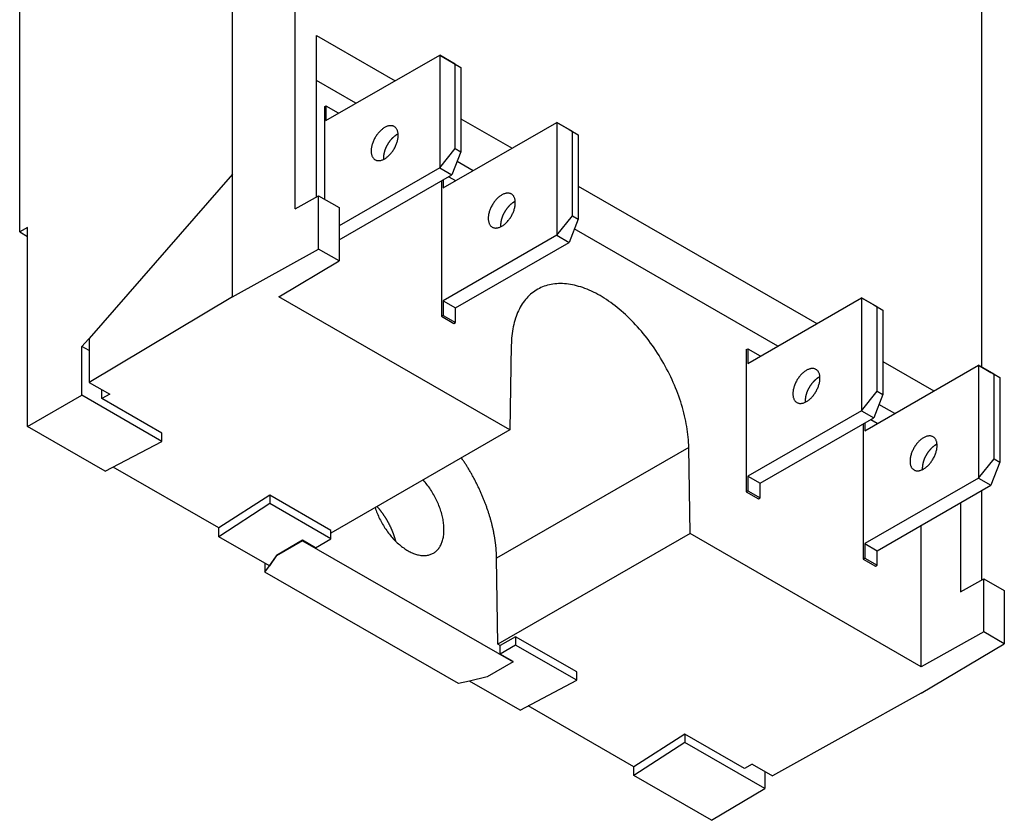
# Model space of a CAD drawing. Extents: x 35 to 270, y 100 to 375.
# Tile 13 of 14: x 212 to 257, y 302 to 339. Entities that reach past the tile are written whole.
import ezdxf

# ---------------------------------------------------------------- set-up
doc = ezdxf.new("R2010")
doc.units = 0
doc.layers.add('ARÊTES_TANGENTES_VISIBLES_', color=7, linetype='CONTINUOUS')
doc.layers.add('ARÊTES_VISIBLES_ISO_', color=7, linetype='CONTINUOUS')

msp = doc.modelspace()

# ---------------------------------------------------------------- linework, layer by layer
at = {"layer": 'ARÊTES_TANGENTES_VISIBLES_'}
msp.add_line((242.842, 319.52), (234.003, 314.43), dxfattribs=at)
at = {"layer": 'ARÊTES_VISIBLES_ISO_'}
for p, q in [((224.738, 330.503), (224.738, 372.198)), ((221.86, 332.091), (221.86, 367.409)), ((212.063, 329.438), (212.063, 358.542)), ((256.317, 354.012), (256.317, 323.22)), ((225.718, 338.477), (229.332, 336.396)), ((225.718, 331.048), (225.718, 338.477)), ((226.152, 334.565), (231.385, 337.578)), ((231.385, 337.578), (231.95, 337.252)), ((231.385, 337.578), (231.385, 332.386)), ((232.102, 337.162), (231.385, 337.578)), ((231.95, 337.252), (232.364, 337.011)), ((232.102, 337.162), (232.364, 337.011)), ((232.102, 333.279), (232.102, 337.162)), ((232.364, 337.011), (232.364, 333.128)), ((227.533, 335.36), (225.718, 336.405)), ((226.081, 335.198), (226.152, 335.239)), ((226.081, 335.198), (226.081, 330.951)), ((226.152, 335.239), (226.152, 334.565)), ((226.152, 335.239), (226.718, 334.913)), ((226.718, 334.89), (226.718, 334.913)), ((231.54, 331.462), (236.773, 334.475)), ((232.364, 334.649), (234.72, 333.293)), ((236.773, 334.475), (237.338, 334.149)), ((236.773, 334.475), (236.773, 329.284)), ((237.49, 334.059), (236.773, 334.475)), ((237.338, 334.149), (237.752, 333.908)), ((237.49, 334.059), (237.752, 333.908)), ((237.49, 330.176), (237.49, 334.059)), ((237.752, 333.908), (237.752, 330.025)), ((231.385, 332.386), (232.102, 333.279)), ((232.364, 333.128), (231.95, 332.061)), ((232.102, 333.279), (232.364, 333.128)), ((232.921, 332.257), (232.19, 332.678)), ((221.86, 332.091), (215.26, 324.533)), ((221.86, 326.45), (221.86, 332.091)), ((231.385, 332.386), (226.76, 329.723)), ((226.76, 329.072), (231.95, 332.061)), ((231.385, 332.386), (231.95, 332.061)), ((231.469, 331.784), (231.469, 325.555)), ((231.54, 331.824), (231.54, 331.462)), ((231.811, 331.98), (232.106, 331.81)), ((232.106, 331.787), (232.106, 331.81)), ((237.752, 331.546), (248.735, 325.222)), ((224.738, 330.503), (225.817, 331.103)), ((225.817, 331.103), (226.76, 330.56)), ((225.817, 328.65), (225.817, 331.103)), ((226.76, 330.56), (226.76, 328.107)), ((236.773, 329.284), (237.49, 330.176)), ((237.752, 330.025), (237.338, 328.958)), ((237.49, 330.176), (237.752, 330.025)), ((212.42, 329.639), (212.063, 329.438)), ((212.063, 329.438), (212.42, 329.232)), ((212.42, 320.483), (212.42, 329.639)), ((246.936, 324.186), (237.578, 329.575)), ((236.773, 329.284), (231.54, 326.27)), ((232.106, 325.945), (237.338, 328.958)), ((236.773, 329.284), (237.338, 328.958)), ((221.86, 326.45), (225.817, 328.65)), ((226.76, 328.107), (225.817, 328.65)), ((223.981, 326.45), (226.76, 328.107)), ((221.86, 326.45), (215.26, 322.514)), ((234.618, 320.324), (223.981, 326.45)), ((231.54, 326.27), (231.54, 325.596)), ((231.54, 326.27), (232.106, 325.945)), ((245.555, 323.391), (250.788, 326.404)), ((250.788, 326.404), (251.353, 326.079)), ((250.788, 326.404), (250.788, 321.213)), ((251.505, 325.989), (250.788, 326.404)), ((232.106, 325.27), (232.106, 325.945)), ((251.353, 326.079), (251.767, 325.838)), ((251.505, 325.989), (251.767, 325.838)), ((251.505, 322.105), (251.505, 325.989)), ((251.767, 325.838), (251.767, 321.954)), ((231.54, 325.596), (231.469, 325.555)), ((231.469, 325.555), (232.035, 325.229)), ((231.54, 325.596), (232.106, 325.27)), ((232.035, 325.229), (232.106, 325.27)), ((214.916, 324.174), (215.668, 325.002)), ((215.26, 324.533), (215.26, 322.514)), ((214.916, 321.921), (214.916, 324.174)), ((215.26, 323.977), (214.916, 324.174)), ((234.678, 324.222), (234.618, 320.324)), ((245.484, 324.025), (245.555, 324.066)), ((245.484, 324.025), (245.484, 317.484)), ((245.555, 324.066), (245.555, 323.391)), ((245.555, 324.066), (246.121, 323.74)), ((246.121, 323.717), (246.121, 323.74)), ((251.767, 323.476), (254.123, 322.119)), ((250.943, 320.288), (256.176, 323.302)), ((256.176, 323.302), (256.741, 322.976)), ((256.176, 323.302), (256.176, 318.11)), ((256.893, 322.886), (256.176, 323.302)), ((256.741, 322.976), (257.155, 322.735)), ((215.26, 322.514), (216.203, 321.971)), ((256.893, 322.886), (257.155, 322.735)), ((256.893, 319.003), (256.893, 322.886)), ((257.155, 322.735), (257.155, 318.851)), ((215.849, 321.767), (215.849, 322.174)), ((250.788, 321.213), (251.505, 322.105)), ((251.505, 322.105), (251.767, 321.954)), ((212.42, 320.483), (214.916, 321.921)), ((218.599, 319.8), (214.916, 321.921)), ((216.203, 321.971), (215.849, 321.767)), ((218.599, 320.184), (215.849, 321.767)), ((251.767, 321.954), (251.353, 320.887)), ((250.788, 321.213), (245.555, 318.2)), ((250.788, 321.213), (251.353, 320.887)), ((252.324, 321.083), (251.593, 321.505)), ((246.121, 317.874), (251.353, 320.887)), ((251.214, 320.807), (251.509, 320.637)), ((215.994, 318.425), (212.42, 320.483)), ((234.618, 320.324), (226.379, 315.58)), ((250.872, 320.61), (250.872, 314.382)), ((250.943, 320.651), (250.943, 320.288)), ((251.509, 320.614), (251.509, 320.637)), ((215.994, 318.425), (218.599, 319.8)), ((218.599, 319.8), (218.599, 320.184)), ((242.901, 315.555), (242.842, 319.52)), ((256.176, 318.11), (256.893, 319.003)), ((256.893, 319.003), (257.155, 318.851)), ((221.22, 315.824), (216.364, 318.62)), ((257.155, 318.851), (256.741, 317.784)), ((245.555, 318.2), (245.555, 317.525)), ((245.555, 318.2), (246.121, 317.874)), ((256.176, 318.11), (250.943, 315.097)), ((256.176, 318.11), (256.741, 317.784)), ((246.121, 317.199), (246.121, 317.874)), ((251.509, 314.771), (256.741, 317.784)), ((256.317, 317.54), (256.317, 313.427)), ((223.565, 317.324), (221.22, 315.824)), ((223.565, 317.324), (223.565, 316.94)), ((226.379, 315.704), (223.565, 317.324)), ((245.555, 317.525), (245.484, 317.484)), ((245.484, 317.484), (246.05, 317.159)), ((245.555, 317.525), (246.121, 317.199)), ((246.05, 317.159), (246.121, 317.199)), ((223.565, 316.94), (221.22, 315.415)), ((226.379, 315.32), (223.565, 316.94)), ((255.337, 316.975), (255.337, 312.882)), ((221.22, 315.415), (221.22, 315.824)), ((253.538, 309.429), (253.538, 315.94)), ((223.549, 314.074), (221.22, 315.415)), ((225.678, 314.902), (226.379, 315.32)), ((226.379, 315.32), (226.379, 315.704)), ((242.901, 315.555), (234.062, 310.465)), ((253.538, 309.429), (242.901, 315.555)), ((225.077, 315.248), (223.875, 314.544)), ((225.077, 315.23), (223.875, 314.538)), ((225.678, 314.902), (225.077, 315.248)), ((225.077, 315.248), (225.077, 315.23)), ((225.077, 315.23), (234.765, 309.652)), ((250.943, 315.097), (250.943, 314.422)), ((250.943, 315.097), (251.509, 314.771)), ((223.875, 314.544), (223.549, 314.074)), ((223.549, 314.074), (223.875, 314.538)), ((223.875, 314.544), (223.875, 314.538)), ((234.062, 310.465), (234.003, 314.43)), ((250.943, 314.422), (250.872, 314.382)), ((250.872, 314.382), (251.438, 314.056)), ((250.943, 314.422), (251.509, 314.097)), ((251.509, 314.097), (251.509, 314.771)), ((223.346, 314.191), (223.346, 313.784)), ((223.346, 313.784), (223.549, 314.074)), ((251.438, 314.056), (251.509, 314.097)), ((232.253, 308.655), (223.346, 313.784)), ((255.337, 312.882), (256.416, 313.482)), ((256.416, 313.482), (257.359, 312.939)), ((256.416, 311.03), (256.416, 313.482)), ((257.359, 312.939), (257.359, 310.486)), ((234.877, 310.81), (234.163, 310.406)), ((237.69, 309.19), (234.877, 310.81)), ((234.877, 310.81), (234.877, 310.426)), ((256.416, 311.03), (253.538, 309.429)), ((257.359, 310.486), (256.416, 311.03)), ((234.163, 310.406), (234.062, 310.465)), ((234.877, 310.426), (234.163, 310.016)), ((234.163, 310.016), (234.163, 310.406)), ((237.69, 308.806), (234.877, 310.426)), ((253.538, 308.208), (257.359, 310.486)), ((234.765, 309.669), (234.163, 310.016)), ((234.765, 309.652), (233.562, 308.959)), ((234.765, 309.652), (234.765, 309.669)), ((233.562, 308.959), (232.757, 308.772)), ((237.69, 308.806), (237.69, 309.19)), ((232.757, 308.772), (232.253, 308.655)), ((235.086, 307.43), (232.757, 308.772)), ((235.086, 307.43), (237.69, 308.806)), ((253.538, 308.208), (246.703, 304.407)), ((240.312, 304.83), (235.456, 307.626)), ((242.657, 306.33), (240.312, 304.83)), ((242.657, 306.33), (242.657, 305.946)), ((245.406, 304.746), (242.657, 306.33)), ((242.657, 305.946), (240.312, 304.421)), ((246.339, 303.825), (242.657, 305.946)), ((245.76, 304.95), (245.406, 304.746)), ((245.76, 304.95), (246.703, 304.407)), ((240.312, 304.421), (240.312, 304.83)), ((243.886, 302.363), (240.312, 304.421)), ((246.339, 304.616), (246.339, 303.825)), ((243.886, 302.363), (246.339, 303.825))]:
    msp.add_line(p, q, dxfattribs=at)
for points in [[(229.292, 334.287, 0), (229.27, 334.298, 0), (229.247, 334.308, 0), (229.223, 334.316, 0), (229.198, 334.322, 0), (229.172, 334.326, 0), (229.145, 334.328, 0), (229.118, 334.328, 0), (229.09, 334.326, 0), (229.062, 334.322, 0), (229.033, 334.317, 0), (229.003, 334.309, 0), (228.973, 334.299, 0), (228.943, 334.288, 0), (228.913, 334.275, 0), (228.882, 334.26, 0), (228.852, 334.243, 0), (228.821, 334.225, 0), (228.791, 334.204, 0), (228.761, 334.183, 0), (228.731, 334.159, 0), (228.701, 334.134, 0), (228.671, 334.108, 0), (228.642, 334.08, 0), (228.614, 334.051, 0), (228.586, 334.02, 0), (228.559, 333.989, 0), (228.532, 333.956, 0), (228.506, 333.922, 0), (228.481, 333.887, 0), (228.457, 333.852, 0), (228.434, 333.815, 0), (228.412, 333.778, 0), (228.391, 333.74, 0), (228.371, 333.702, 0), (228.353, 333.664, 0), (228.335, 333.625, 0), (228.319, 333.585, 0), (228.304, 333.546, 0), (228.29, 333.506, 0), (228.278, 333.467, 0), (228.267, 333.428, 0), (228.257, 333.389, 0), (228.249, 333.35, 0), (228.243, 333.312, 0), (228.237, 333.274, 0), (228.234, 333.237, 0), (228.232, 333.2, 0), (228.231, 333.165, 0), (228.232, 333.13, 0), (228.234, 333.096, 0), (228.238, 333.063, 0), (228.243, 333.031, 0), (228.25, 333.001, 0), (228.258, 332.971, 0), (228.268, 332.943, 0), (228.279, 332.917, 0), (228.291, 332.892, 0), (228.305, 332.868, 0), (228.32, 332.846, 0), (228.336, 332.826, 0), (228.354, 332.807, 0), (228.373, 332.79, 0), (228.393, 332.775, 0), (228.414, 332.762, 0), (228.436, 332.75, 0), (228.459, 332.741, 0), (228.483, 332.733, 0), (228.508, 332.727, 0), (228.534, 332.723, 0), (228.561, 332.721, 0), (228.588, 332.721, 0), (228.616, 332.723, 0), (228.645, 332.726, 0), (228.674, 332.732, 0), (228.703, 332.74, 0), (228.733, 332.749, 0), (228.763, 332.761, 0), (228.793, 332.774, 0), (228.824, 332.789, 0), (228.854, 332.806, 0), (228.885, 332.824, 0), (228.915, 332.844, 0), (228.946, 332.866, 0), (228.976, 332.89, 0), (229.005, 332.915, 0), (229.035, 332.941, 0), (229.064, 332.969, 0), (229.092, 332.998, 0), (229.12, 333.028, 0), (229.147, 333.06, 0), (229.174, 333.093, 0), (229.2, 333.127, 0), (229.225, 333.161, 0), (229.249, 333.197, 0), (229.272, 333.233, 0), (229.294, 333.27, 0), (229.315, 333.308, 0), (229.335, 333.346, 0), (229.354, 333.385, 0), (229.371, 333.424, 0), (229.387, 333.463, 0), (229.402, 333.503, 0), (229.416, 333.542, 0), (229.428, 333.582, 0), (229.439, 333.621, 0), (229.449, 333.66, 0), (229.457, 333.699, 0), (229.464, 333.737, 0), (229.469, 333.775, 0), (229.472, 333.812, 0), (229.475, 333.848, 0), (229.475, 333.884, 0), (229.475, 333.919, 0), (229.472, 333.953, 0), (229.468, 333.986, 0), (229.463, 334.017, 0), (229.456, 334.048, 0), (229.448, 334.077, 0), (229.439, 334.105, 0), (229.428, 334.132, 0), (229.415, 334.157, 0), (229.401, 334.18, 0), (229.386, 334.202, 0), (229.37, 334.223, 0), (229.352, 334.241, 0), (229.333, 334.258, 0), (229.313, 334.274, 0), (229.292, 334.287, 0)], [(229.473, 333.946, 0), (229.464, 333.942, 0), (229.456, 333.938, 0), (229.447, 333.934, 0), (229.439, 333.929, 0), (229.43, 333.925, 0), (229.422, 333.92, 0), (229.413, 333.915, 0), (229.405, 333.91, 0), (229.396, 333.905, 0), (229.388, 333.899, 0), (229.379, 333.894, 0), (229.371, 333.888, 0), (229.362, 333.883, 0), (229.354, 333.877, 0), (229.346, 333.871, 0), (229.337, 333.865, 0), (229.329, 333.859, 0), (229.32, 333.852, 0), (229.312, 333.846, 0), (229.304, 333.839, 0), (229.295, 333.833, 0), (229.287, 333.826, 0), (229.279, 333.819, 0), (229.27, 333.812, 0), (229.262, 333.805, 0), (229.254, 333.797, 0), (229.246, 333.79, 0), (229.238, 333.782, 0), (229.229, 333.775, 0), (229.221, 333.767, 0), (229.213, 333.759, 0), (229.205, 333.751, 0), (229.197, 333.743, 0), (229.189, 333.735, 0), (229.182, 333.727, 0), (229.174, 333.719, 0), (229.166, 333.71, 0), (229.158, 333.702, 0), (229.15, 333.693, 0), (229.143, 333.684, 0), (229.135, 333.676, 0), (229.128, 333.667, 0), (229.12, 333.658, 0), (229.113, 333.649, 0), (229.105, 333.64, 0), (229.098, 333.63, 0), (229.091, 333.621, 0), (229.084, 333.612, 0), (229.077, 333.602, 0), (229.069, 333.593, 0), (229.062, 333.583, 0), (229.056, 333.573, 0), (229.049, 333.564, 0), (229.042, 333.554, 0), (229.035, 333.544, 0), (229.028, 333.534, 0), (229.022, 333.524, 0), (229.015, 333.514, 0), (229.009, 333.504, 0), (229.003, 333.494, 0), (228.996, 333.483, 0), (228.99, 333.473, 0), (228.984, 333.463, 0), (228.978, 333.452, 0), (228.972, 333.442, 0), (228.966, 333.432, 0), (228.96, 333.421, 0), (228.955, 333.41, 0), (228.949, 333.4, 0), (228.943, 333.389, 0), (228.938, 333.378, 0), (228.933, 333.368, 0), (228.927, 333.357, 0), (228.922, 333.346, 0), (228.917, 333.335, 0), (228.912, 333.325, 0), (228.907, 333.314, 0), (228.902, 333.303, 0), (228.898, 333.292, 0), (228.893, 333.281, 0), (228.889, 333.27, 0), (228.884, 333.259, 0), (228.88, 333.248, 0), (228.876, 333.237, 0), (228.872, 333.226, 0), (228.868, 333.215, 0), (228.864, 333.204, 0), (228.86, 333.193, 0), (228.856, 333.182, 0), (228.853, 333.171, 0), (228.849, 333.16, 0), (228.846, 333.149, 0), (228.843, 333.139, 0), (228.839, 333.128, 0), (228.836, 333.117, 0), (228.833, 333.106, 0), (228.831, 333.095, 0), (228.828, 333.084, 0), (228.825, 333.073, 0), (228.823, 333.062, 0), (228.82, 333.051, 0), (228.818, 333.041, 0), (228.816, 333.03, 0), (228.814, 333.019, 0), (228.812, 333.009, 0), (228.81, 332.998, 0), (228.808, 332.987, 0), (228.807, 332.977, 0), (228.805, 332.966, 0), (228.804, 332.956, 0), (228.803, 332.945, 0), (228.802, 332.935, 0), (228.801, 332.924, 0), (228.8, 332.914, 0), (228.799, 332.904, 0), (228.798, 332.894, 0), (228.798, 332.884, 0), (228.797, 332.874, 0), (228.797, 332.864, 0), (228.797, 332.854, 0), (228.797, 332.844, 0), (228.797, 332.834, 0), (228.797, 332.824, 0), (228.797, 332.814, 0), (228.797, 332.805, 0), (228.798, 332.795, 0), (228.798, 332.786, 0), (228.799, 332.776, 0)], [(234.68, 331.184, 0), (234.658, 331.196, 0), (234.635, 331.205, 0), (234.611, 331.213, 0), (234.586, 331.219, 0), (234.56, 331.223, 0), (234.534, 331.225, 0), (234.506, 331.225, 0), (234.478, 331.223, 0), (234.45, 331.219, 0), (234.421, 331.214, 0), (234.391, 331.206, 0), (234.361, 331.197, 0), (234.331, 331.185, 0), (234.301, 331.172, 0), (234.271, 331.157, 0), (234.24, 331.14, 0), (234.21, 331.122, 0), (234.179, 331.102, 0), (234.149, 331.08, 0), (234.119, 331.056, 0), (234.089, 331.031, 0), (234.059, 331.005, 0), (234.03, 330.977, 0), (234.002, 330.948, 0), (233.974, 330.917, 0), (233.947, 330.886, 0), (233.92, 330.853, 0), (233.895, 330.819, 0), (233.87, 330.785, 0), (233.846, 330.749, 0), (233.822, 330.712, 0), (233.8, 330.675, 0), (233.779, 330.638, 0), (233.759, 330.599, 0), (233.741, 330.561, 0), (233.723, 330.522, 0), (233.707, 330.482, 0), (233.692, 330.443, 0), (233.678, 330.404, 0), (233.666, 330.364, 0), (233.655, 330.325, 0), (233.645, 330.286, 0), (233.637, 330.247, 0), (233.631, 330.209, 0), (233.626, 330.171, 0), (233.622, 330.134, 0), (233.62, 330.097, 0), (233.619, 330.062, 0), (233.62, 330.027, 0), (233.622, 329.993, 0), (233.626, 329.96, 0), (233.631, 329.928, 0), (233.638, 329.898, 0), (233.646, 329.869, 0), (233.656, 329.841, 0), (233.667, 329.814, 0), (233.679, 329.789, 0), (233.693, 329.765, 0), (233.708, 329.743, 0), (233.725, 329.723, 0), (233.742, 329.704, 0), (233.761, 329.687, 0), (233.781, 329.672, 0), (233.802, 329.659, 0), (233.824, 329.647, 0), (233.847, 329.638, 0), (233.872, 329.63, 0), (233.897, 329.624, 0), (233.922, 329.62, 0), (233.949, 329.618, 0), (233.976, 329.618, 0), (234.004, 329.62, 0), (234.033, 329.624, 0), (234.062, 329.629, 0), (234.091, 329.637, 0), (234.121, 329.646, 0), (234.151, 329.658, 0), (234.181, 329.671, 0), (234.212, 329.686, 0), (234.242, 329.703, 0), (234.273, 329.721, 0), (234.303, 329.741, 0), (234.334, 329.763, 0), (234.364, 329.787, 0), (234.394, 329.812, 0), (234.423, 329.838, 0), (234.452, 329.866, 0), (234.48, 329.895, 0), (234.508, 329.926, 0), (234.536, 329.957, 0), (234.562, 329.99, 0), (234.588, 330.024, 0), (234.613, 330.058, 0), (234.637, 330.094, 0), (234.66, 330.131, 0), (234.682, 330.168, 0), (234.703, 330.205, 0), (234.723, 330.244, 0), (234.742, 330.282, 0), (234.759, 330.321, 0), (234.776, 330.361, 0), (234.791, 330.4, 0), (234.804, 330.439, 0), (234.817, 330.479, 0), (234.828, 330.518, 0), (234.837, 330.557, 0), (234.845, 330.596, 0), (234.852, 330.634, 0), (234.857, 330.672, 0), (234.861, 330.709, 0), (234.863, 330.746, 0), (234.863, 330.781, 0), (234.863, 330.816, 0), (234.86, 330.85, 0), (234.857, 330.883, 0), (234.851, 330.915, 0), (234.845, 330.945, 0), (234.836, 330.974, 0), (234.827, 331.002, 0), (234.816, 331.029, 0), (234.803, 331.054, 0), (234.789, 331.078, 0), (234.774, 331.1, 0), (234.758, 331.12, 0), (234.74, 331.139, 0), (234.721, 331.156, 0), (234.701, 331.171, 0), (234.68, 331.184, 0)], [(234.861, 330.844, 0), (234.852, 330.839, 0), (234.844, 330.835, 0), (234.835, 330.831, 0), (234.827, 330.826, 0), (234.819, 330.822, 0), (234.81, 330.817, 0), (234.802, 330.812, 0), (234.793, 330.807, 0), (234.785, 330.802, 0), (234.776, 330.796, 0), (234.768, 330.791, 0), (234.759, 330.785, 0), (234.751, 330.78, 0), (234.742, 330.774, 0), (234.734, 330.768, 0), (234.725, 330.762, 0), (234.717, 330.756, 0), (234.708, 330.749, 0), (234.7, 330.743, 0), (234.692, 330.736, 0), (234.683, 330.73, 0), (234.675, 330.723, 0), (234.667, 330.716, 0), (234.658, 330.709, 0), (234.65, 330.702, 0), (234.642, 330.694, 0), (234.634, 330.687, 0), (234.626, 330.68, 0), (234.618, 330.672, 0), (234.609, 330.664, 0), (234.601, 330.656, 0), (234.593, 330.649, 0), (234.585, 330.641, 0), (234.578, 330.632, 0), (234.57, 330.624, 0), (234.562, 330.616, 0), (234.554, 330.607, 0), (234.546, 330.599, 0), (234.539, 330.59, 0), (234.531, 330.582, 0), (234.523, 330.573, 0), (234.516, 330.564, 0), (234.508, 330.555, 0), (234.501, 330.546, 0), (234.494, 330.537, 0), (234.486, 330.528, 0), (234.479, 330.518, 0), (234.472, 330.509, 0), (234.465, 330.499, 0), (234.458, 330.49, 0), (234.451, 330.48, 0), (234.444, 330.471, 0), (234.437, 330.461, 0), (234.43, 330.451, 0), (234.423, 330.441, 0), (234.417, 330.431, 0), (234.41, 330.421, 0), (234.404, 330.411, 0), (234.397, 330.401, 0), (234.391, 330.391, 0), (234.384, 330.381, 0), (234.378, 330.37, 0), (234.372, 330.36, 0), (234.366, 330.35, 0), (234.36, 330.339, 0), (234.354, 330.329, 0), (234.348, 330.318, 0), (234.343, 330.308, 0), (234.337, 330.297, 0), (234.332, 330.286, 0), (234.326, 330.276, 0), (234.321, 330.265, 0), (234.316, 330.254, 0), (234.31, 330.243, 0), (234.305, 330.233, 0), (234.3, 330.222, 0), (234.295, 330.211, 0), (234.291, 330.2, 0), (234.286, 330.189, 0), (234.281, 330.178, 0), (234.277, 330.167, 0), (234.272, 330.156, 0), (234.268, 330.145, 0), (234.264, 330.134, 0), (234.26, 330.123, 0), (234.256, 330.112, 0), (234.252, 330.102, 0), (234.248, 330.091, 0), (234.244, 330.08, 0), (234.241, 330.069, 0), (234.237, 330.058, 0), (234.234, 330.047, 0), (234.231, 330.036, 0), (234.228, 330.025, 0), (234.225, 330.014, 0), (234.222, 330.003, 0), (234.219, 329.992, 0), (234.216, 329.981, 0), (234.213, 329.97, 0), (234.211, 329.959, 0), (234.209, 329.949, 0), (234.206, 329.938, 0), (234.204, 329.927, 0), (234.202, 329.916, 0), (234.2, 329.906, 0), (234.198, 329.895, 0), (234.197, 329.884, 0), (234.195, 329.874, 0), (234.194, 329.863, 0), (234.192, 329.853, 0), (234.191, 329.842, 0), (234.19, 329.832, 0), (234.189, 329.822, 0), (234.188, 329.811, 0), (234.187, 329.801, 0), (234.186, 329.791, 0), (234.186, 329.781, 0), (234.185, 329.771, 0), (234.185, 329.761, 0), (234.185, 329.751, 0), (234.185, 329.741, 0), (234.185, 329.731, 0), (234.185, 329.721, 0), (234.185, 329.712, 0), (234.185, 329.702, 0), (234.186, 329.693, 0), (234.187, 329.683, 0), (234.187, 329.674, 0)], [(242.842, 319.52, 0), (242.839, 319.636, 0), (242.833, 319.754, 0), (242.826, 319.872, 0), (242.816, 319.992, 0), (242.803, 320.113, 0), (242.788, 320.235, 0), (242.771, 320.358, 0), (242.751, 320.481, 0), (242.729, 320.606, 0), (242.705, 320.731, 0), (242.678, 320.856, 0), (242.649, 320.983, 0), (242.618, 321.109, 0), (242.585, 321.236, 0), (242.549, 321.364, 0), (242.511, 321.492, 0), (242.471, 321.619, 0), (242.428, 321.747, 0), (242.384, 321.875, 0), (242.337, 322.003, 0), (242.288, 322.131, 0), (242.237, 322.259, 0), (242.184, 322.386, 0), (242.129, 322.513, 0), (242.072, 322.64, 0), (242.014, 322.766, 0), (241.953, 322.891, 0), (241.89, 323.016, 0), (241.826, 323.14, 0), (241.759, 323.263, 0), (241.691, 323.386, 0), (241.621, 323.507, 0), (241.55, 323.628, 0), (241.477, 323.747, 0), (241.402, 323.865, 0), (241.326, 323.982, 0), (241.248, 324.098, 0), (241.168, 324.213, 0), (241.088, 324.326, 0), (241.006, 324.437, 0), (240.922, 324.547, 0), (240.838, 324.655, 0), (240.752, 324.762, 0), (240.665, 324.867, 0), (240.576, 324.97, 0), (240.487, 325.071, 0), (240.397, 325.17, 0), (240.306, 325.267, 0), (240.213, 325.362, 0), (240.12, 325.455, 0), (240.027, 325.546, 0), (239.932, 325.635, 0), (239.837, 325.721, 0), (239.741, 325.805, 0), (239.644, 325.887, 0), (239.547, 325.966, 0), (239.45, 326.043, 0), (239.352, 326.118, 0), (239.254, 326.189, 0), (239.155, 326.259, 0), (239.057, 326.325, 0), (238.958, 326.389, 0), (238.859, 326.45, 0), (238.76, 326.509, 0), (238.661, 326.564, 0), (238.562, 326.617, 0), (238.463, 326.667, 0), (238.364, 326.714, 0), (238.265, 326.759, 0), (238.167, 326.8, 0), (238.069, 326.838, 0), (237.972, 326.874, 0), (237.875, 326.906, 0), (237.778, 326.935, 0), (237.683, 326.962, 0), (237.587, 326.985, 0), (237.493, 327.005, 0), (237.399, 327.022, 0), (237.306, 327.037, 0), (237.214, 327.048, 0), (237.122, 327.055, 0), (237.032, 327.06, 0), (236.943, 327.062, 0), (236.855, 327.06, 0), (236.768, 327.056, 0), (236.682, 327.048, 0), (236.597, 327.038, 0), (236.514, 327.024, 0), (236.432, 327.007, 0), (236.351, 326.987, 0), (236.272, 326.964, 0), (236.194, 326.938, 0), (236.117, 326.909, 0), (236.043, 326.876, 0), (235.97, 326.841, 0), (235.898, 326.803, 0), (235.828, 326.762, 0), (235.76, 326.718, 0), (235.694, 326.671, 0), (235.629, 326.621, 0), (235.567, 326.569, 0), (235.506, 326.513, 0), (235.447, 326.455, 0), (235.39, 326.394, 0), (235.335, 326.33, 0), (235.282, 326.264, 0), (235.231, 326.195, 0), (235.182, 326.123, 0), (235.136, 326.049, 0), (235.091, 325.973, 0), (235.049, 325.893, 0), (235.009, 325.812, 0), (234.97, 325.728, 0), (234.935, 325.642, 0), (234.901, 325.553, 0), (234.87, 325.463, 0), (234.841, 325.37, 0), (234.814, 325.275, 0), (234.79, 325.178, 0), (234.768, 325.079, 0), (234.748, 324.978, 0), (234.731, 324.875, 0), (234.716, 324.77, 0), (234.704, 324.664, 0), (234.694, 324.555, 0), (234.686, 324.446, 0), (234.681, 324.334, 0), (234.678, 324.222, 0)], [(248.695, 323.113, 0), (248.673, 323.125, 0), (248.65, 323.135, 0), (248.626, 323.142, 0), (248.601, 323.148, 0), (248.575, 323.152, 0), (248.548, 323.154, 0), (248.521, 323.154, 0), (248.493, 323.153, 0), (248.465, 323.149, 0), (248.436, 323.143, 0), (248.406, 323.135, 0), (248.376, 323.126, 0), (248.346, 323.115, 0), (248.316, 323.101, 0), (248.285, 323.086, 0), (248.255, 323.07, 0), (248.224, 323.051, 0), (248.194, 323.031, 0), (248.164, 323.009, 0), (248.134, 322.986, 0), (248.104, 322.961, 0), (248.074, 322.934, 0), (248.045, 322.906, 0), (248.017, 322.877, 0), (247.989, 322.847, 0), (247.962, 322.815, 0), (247.935, 322.782, 0), (247.909, 322.749, 0), (247.884, 322.714, 0), (247.86, 322.678, 0), (247.837, 322.642, 0), (247.815, 322.605, 0), (247.794, 322.567, 0), (247.774, 322.529, 0), (247.756, 322.49, 0), (247.738, 322.451, 0), (247.722, 322.412, 0), (247.707, 322.372, 0), (247.693, 322.333, 0), (247.681, 322.294, 0), (247.67, 322.254, 0), (247.66, 322.215, 0), (247.652, 322.177, 0), (247.646, 322.138, 0), (247.64, 322.101, 0), (247.637, 322.063, 0), (247.635, 322.027, 0), (247.634, 321.991, 0), (247.635, 321.956, 0), (247.637, 321.922, 0), (247.641, 321.89, 0), (247.646, 321.858, 0), (247.653, 321.827, 0), (247.661, 321.798, 0), (247.671, 321.77, 0), (247.682, 321.743, 0), (247.694, 321.718, 0), (247.708, 321.695, 0), (247.723, 321.673, 0), (247.739, 321.652, 0), (247.757, 321.634, 0), (247.776, 321.617, 0), (247.796, 321.602, 0), (247.817, 321.588, 0), (247.839, 321.577, 0), (247.862, 321.567, 0), (247.886, 321.559, 0), (247.911, 321.553, 0), (247.937, 321.549, 0), (247.964, 321.547, 0), (247.991, 321.547, 0), (248.019, 321.549, 0), (248.048, 321.553, 0), (248.077, 321.559, 0), (248.106, 321.566, 0), (248.136, 321.576, 0), (248.166, 321.587, 0), (248.196, 321.6, 0), (248.227, 321.615, 0), (248.257, 321.632, 0), (248.288, 321.651, 0), (248.318, 321.671, 0), (248.349, 321.693, 0), (248.379, 321.716, 0), (248.408, 321.741, 0), (248.438, 321.767, 0), (248.467, 321.795, 0), (248.495, 321.824, 0), (248.523, 321.855, 0), (248.55, 321.887, 0), (248.577, 321.919, 0), (248.603, 321.953, 0), (248.628, 321.988, 0), (248.652, 322.023, 0), (248.675, 322.06, 0), (248.697, 322.097, 0), (248.718, 322.135, 0), (248.738, 322.173, 0), (248.757, 322.212, 0), (248.774, 322.251, 0), (248.79, 322.29, 0), (248.805, 322.329, 0), (248.819, 322.369, 0), (248.831, 322.408, 0), (248.842, 322.447, 0), (248.852, 322.486, 0), (248.86, 322.525, 0), (248.867, 322.563, 0), (248.872, 322.601, 0), (248.875, 322.638, 0), (248.878, 322.675, 0), (248.878, 322.711, 0), (248.878, 322.745, 0), (248.875, 322.779, 0), (248.871, 322.812, 0), (248.866, 322.844, 0), (248.859, 322.874, 0), (248.851, 322.904, 0), (248.842, 322.932, 0), (248.831, 322.958, 0), (248.818, 322.983, 0), (248.804, 323.007, 0), (248.789, 323.029, 0), (248.773, 323.049, 0), (248.755, 323.068, 0), (248.736, 323.085, 0), (248.716, 323.1, 0), (248.695, 323.113, 0)], [(248.876, 322.773, 0), (248.867, 322.769, 0), (248.859, 322.765, 0), (248.85, 322.76, 0), (248.842, 322.756, 0), (248.833, 322.751, 0), (248.825, 322.746, 0), (248.816, 322.741, 0), (248.808, 322.736, 0), (248.799, 322.731, 0), (248.791, 322.726, 0), (248.782, 322.72, 0), (248.774, 322.715, 0), (248.765, 322.709, 0), (248.757, 322.703, 0), (248.749, 322.697, 0), (248.74, 322.691, 0), (248.732, 322.685, 0), (248.723, 322.679, 0), (248.715, 322.672, 0), (248.707, 322.666, 0), (248.698, 322.659, 0), (248.69, 322.652, 0), (248.682, 322.645, 0), (248.673, 322.638, 0), (248.665, 322.631, 0), (248.657, 322.624, 0), (248.649, 322.616, 0), (248.641, 322.609, 0), (248.632, 322.601, 0), (248.624, 322.594, 0), (248.616, 322.586, 0), (248.608, 322.578, 0), (248.6, 322.57, 0), (248.592, 322.562, 0), (248.585, 322.554, 0), (248.577, 322.545, 0), (248.569, 322.537, 0), (248.561, 322.528, 0), (248.553, 322.52, 0), (248.546, 322.511, 0), (248.538, 322.502, 0), (248.531, 322.493, 0), (248.523, 322.484, 0), (248.516, 322.475, 0), (248.508, 322.466, 0), (248.501, 322.457, 0), (248.494, 322.448, 0), (248.487, 322.438, 0), (248.48, 322.429, 0), (248.472, 322.419, 0), (248.465, 322.41, 0), (248.459, 322.4, 0), (248.452, 322.39, 0), (248.445, 322.38, 0), (248.438, 322.371, 0), (248.431, 322.361, 0), (248.425, 322.351, 0), (248.418, 322.341, 0), (248.412, 322.33, 0), (248.406, 322.32, 0), (248.399, 322.31, 0), (248.393, 322.3, 0), (248.387, 322.289, 0), (248.381, 322.279, 0), (248.375, 322.269, 0), (248.369, 322.258, 0), (248.363, 322.248, 0), (248.358, 322.237, 0), (248.352, 322.226, 0), (248.346, 322.216, 0), (248.341, 322.205, 0), (248.336, 322.194, 0), (248.33, 322.184, 0), (248.325, 322.173, 0), (248.32, 322.162, 0), (248.315, 322.151, 0), (248.31, 322.14, 0), (248.306, 322.129, 0), (248.301, 322.119, 0), (248.296, 322.108, 0), (248.292, 322.097, 0), (248.287, 322.086, 0), (248.283, 322.075, 0), (248.279, 322.064, 0), (248.275, 322.053, 0), (248.271, 322.042, 0), (248.267, 322.031, 0), (248.263, 322.02, 0), (248.259, 322.009, 0), (248.256, 321.998, 0), (248.252, 321.987, 0), (248.249, 321.976, 0), (248.246, 321.965, 0), (248.242, 321.954, 0), (248.239, 321.943, 0), (248.236, 321.932, 0), (248.234, 321.921, 0), (248.231, 321.911, 0), (248.228, 321.9, 0), (248.226, 321.889, 0), (248.223, 321.878, 0), (248.221, 321.867, 0), (248.219, 321.856, 0), (248.217, 321.846, 0), (248.215, 321.835, 0), (248.213, 321.824, 0), (248.211, 321.814, 0), (248.21, 321.803, 0), (248.208, 321.793, 0), (248.207, 321.782, 0), (248.206, 321.772, 0), (248.205, 321.761, 0), (248.204, 321.751, 0), (248.203, 321.741, 0), (248.202, 321.731, 0), (248.201, 321.72, 0), (248.201, 321.71, 0), (248.2, 321.7, 0), (248.2, 321.69, 0), (248.2, 321.68, 0), (248.2, 321.67, 0), (248.2, 321.66, 0), (248.2, 321.651, 0), (248.2, 321.641, 0), (248.2, 321.631, 0), (248.201, 321.622, 0), (248.201, 321.612, 0), (248.202, 321.603, 0)], [(254.083, 320.011, 0), (254.061, 320.022, 0), (254.038, 320.032, 0), (254.014, 320.04, 0), (253.989, 320.046, 0), (253.963, 320.049, 0), (253.937, 320.051, 0), (253.909, 320.052, 0), (253.881, 320.05, 0), (253.853, 320.046, 0), (253.824, 320.04, 0), (253.794, 320.033, 0), (253.764, 320.023, 0), (253.734, 320.012, 0), (253.704, 319.999, 0), (253.674, 319.984, 0), (253.643, 319.967, 0), (253.613, 319.948, 0), (253.582, 319.928, 0), (253.552, 319.906, 0), (253.522, 319.883, 0), (253.492, 319.858, 0), (253.462, 319.831, 0), (253.433, 319.804, 0), (253.405, 319.774, 0), (253.377, 319.744, 0), (253.35, 319.712, 0), (253.323, 319.68, 0), (253.298, 319.646, 0), (253.273, 319.611, 0), (253.249, 319.575, 0), (253.225, 319.539, 0), (253.203, 319.502, 0), (253.182, 319.464, 0), (253.162, 319.426, 0), (253.144, 319.387, 0), (253.126, 319.348, 0), (253.11, 319.309, 0), (253.095, 319.27, 0), (253.081, 319.23, 0), (253.069, 319.191, 0), (253.058, 319.151, 0), (253.048, 319.112, 0), (253.04, 319.074, 0), (253.034, 319.035, 0), (253.029, 318.998, 0), (253.025, 318.961, 0), (253.023, 318.924, 0), (253.022, 318.888, 0), (253.023, 318.853, 0), (253.025, 318.82, 0), (253.029, 318.787, 0), (253.034, 318.755, 0), (253.041, 318.724, 0), (253.049, 318.695, 0), (253.059, 318.667, 0), (253.07, 318.641, 0), (253.082, 318.616, 0), (253.096, 318.592, 0), (253.111, 318.57, 0), (253.128, 318.55, 0), (253.145, 318.531, 0), (253.164, 318.514, 0), (253.184, 318.499, 0), (253.205, 318.485, 0), (253.227, 318.474, 0), (253.25, 318.464, 0), (253.275, 318.456, 0), (253.3, 318.451, 0), (253.325, 318.447, 0), (253.352, 318.445, 0), (253.379, 318.445, 0), (253.407, 318.446, 0), (253.436, 318.45, 0), (253.465, 318.456, 0), (253.494, 318.463, 0), (253.524, 318.473, 0), (253.554, 318.484, 0), (253.584, 318.497, 0), (253.615, 318.513, 0), (253.645, 318.529, 0), (253.676, 318.548, 0), (253.706, 318.568, 0), (253.737, 318.59, 0), (253.767, 318.613, 0), (253.797, 318.638, 0), (253.826, 318.665, 0), (253.855, 318.692, 0), (253.883, 318.722, 0), (253.911, 318.752, 0), (253.939, 318.784, 0), (253.965, 318.816, 0), (253.991, 318.85, 0), (254.016, 318.885, 0), (254.04, 318.921, 0), (254.063, 318.957, 0), (254.085, 318.994, 0), (254.106, 319.032, 0), (254.126, 319.07, 0), (254.145, 319.109, 0), (254.162, 319.148, 0), (254.179, 319.187, 0), (254.194, 319.226, 0), (254.207, 319.266, 0), (254.22, 319.305, 0), (254.231, 319.345, 0), (254.24, 319.384, 0), (254.248, 319.422, 0), (254.255, 319.461, 0), (254.26, 319.498, 0), (254.264, 319.536, 0), (254.266, 319.572, 0), (254.267, 319.608, 0), (254.266, 319.643, 0), (254.263, 319.676, 0), (254.26, 319.709, 0), (254.254, 319.741, 0), (254.248, 319.772, 0), (254.239, 319.801, 0), (254.23, 319.829, 0), (254.219, 319.855, 0), (254.206, 319.881, 0), (254.192, 319.904, 0), (254.177, 319.926, 0), (254.161, 319.946, 0), (254.143, 319.965, 0), (254.125, 319.982, 0), (254.105, 319.997, 0), (254.083, 320.011, 0)], [(254.264, 319.67, 0), (254.255, 319.666, 0), (254.247, 319.662, 0), (254.239, 319.657, 0), (254.23, 319.653, 0), (254.222, 319.648, 0), (254.213, 319.643, 0), (254.205, 319.639, 0), (254.196, 319.634, 0), (254.188, 319.628, 0), (254.179, 319.623, 0), (254.171, 319.618, 0), (254.162, 319.612, 0), (254.154, 319.606, 0), (254.145, 319.6, 0), (254.137, 319.595, 0), (254.128, 319.588, 0), (254.12, 319.582, 0), (254.111, 319.576, 0), (254.103, 319.569, 0), (254.095, 319.563, 0), (254.086, 319.556, 0), (254.078, 319.549, 0), (254.07, 319.542, 0), (254.061, 319.535, 0), (254.053, 319.528, 0), (254.045, 319.521, 0), (254.037, 319.514, 0), (254.029, 319.506, 0), (254.021, 319.499, 0), (254.012, 319.491, 0), (254.004, 319.483, 0), (253.996, 319.475, 0), (253.988, 319.467, 0), (253.981, 319.459, 0), (253.973, 319.451, 0), (253.965, 319.442, 0), (253.957, 319.434, 0), (253.949, 319.425, 0), (253.942, 319.417, 0), (253.934, 319.408, 0), (253.926, 319.399, 0), (253.919, 319.391, 0), (253.911, 319.382, 0), (253.904, 319.372, 0), (253.897, 319.363, 0), (253.889, 319.354, 0), (253.882, 319.345, 0), (253.875, 319.335, 0), (253.868, 319.326, 0), (253.861, 319.316, 0), (253.854, 319.307, 0), (253.847, 319.297, 0), (253.84, 319.287, 0), (253.833, 319.278, 0), (253.826, 319.268, 0), (253.82, 319.258, 0), (253.813, 319.248, 0), (253.807, 319.238, 0), (253.8, 319.228, 0), (253.794, 319.217, 0), (253.787, 319.207, 0), (253.781, 319.197, 0), (253.775, 319.187, 0), (253.769, 319.176, 0), (253.763, 319.166, 0), (253.757, 319.155, 0), (253.751, 319.145, 0), (253.746, 319.134, 0), (253.74, 319.124, 0), (253.735, 319.113, 0), (253.729, 319.102, 0), (253.724, 319.091, 0), (253.719, 319.081, 0), (253.713, 319.07, 0), (253.708, 319.059, 0), (253.703, 319.048, 0), (253.698, 319.037, 0), (253.694, 319.027, 0), (253.689, 319.016, 0), (253.684, 319.005, 0), (253.68, 318.994, 0), (253.675, 318.983, 0), (253.671, 318.972, 0), (253.667, 318.961, 0), (253.663, 318.95, 0), (253.659, 318.939, 0), (253.655, 318.928, 0), (253.651, 318.917, 0), (253.647, 318.906, 0), (253.644, 318.895, 0), (253.64, 318.884, 0), (253.637, 318.873, 0), (253.634, 318.862, 0), (253.631, 318.851, 0), (253.628, 318.84, 0), (253.625, 318.829, 0), (253.622, 318.819, 0), (253.619, 318.808, 0), (253.616, 318.797, 0), (253.614, 318.786, 0), (253.612, 318.775, 0), (253.609, 318.764, 0), (253.607, 318.754, 0), (253.605, 318.743, 0), (253.603, 318.732, 0), (253.601, 318.722, 0), (253.6, 318.711, 0), (253.598, 318.7, 0), (253.597, 318.69, 0), (253.595, 318.679, 0), (253.594, 318.669, 0), (253.593, 318.659, 0), (253.592, 318.648, 0), (253.591, 318.638, 0), (253.59, 318.628, 0), (253.589, 318.617, 0), (253.589, 318.607, 0), (253.588, 318.597, 0), (253.588, 318.587, 0), (253.588, 318.577, 0), (253.588, 318.567, 0), (253.588, 318.558, 0), (253.588, 318.548, 0), (253.588, 318.538, 0), (253.588, 318.529, 0), (253.589, 318.519, 0), (253.59, 318.51, 0), (253.59, 318.5, 0)], [(234.003, 314.43, 0), (234.002, 314.464, 0), (234.001, 314.498, 0), (234, 314.532, 0), (233.999, 314.566, 0), (233.998, 314.6, 0), (233.996, 314.634, 0), (233.994, 314.668, 0), (233.992, 314.703, 0), (233.99, 314.737, 0), (233.988, 314.772, 0), (233.985, 314.807, 0), (233.982, 314.842, 0), (233.979, 314.876, 0), (233.976, 314.912, 0), (233.972, 314.947, 0), (233.969, 314.982, 0), (233.965, 315.017, 0), (233.961, 315.052, 0), (233.957, 315.088, 0), (233.952, 315.123, 0), (233.947, 315.159, 0), (233.943, 315.195, 0), (233.938, 315.231, 0), (233.932, 315.266, 0), (233.927, 315.302, 0), (233.921, 315.338, 0), (233.915, 315.374, 0), (233.909, 315.41, 0), (233.903, 315.447, 0), (233.896, 315.483, 0), (233.89, 315.519, 0), (233.883, 315.555, 0), (233.876, 315.592, 0), (233.869, 315.628, 0), (233.861, 315.665, 0), (233.854, 315.701, 0), (233.846, 315.738, 0), (233.838, 315.775, 0), (233.829, 315.811, 0), (233.821, 315.848, 0), (233.812, 315.885, 0), (233.804, 315.922, 0), (233.795, 315.959, 0), (233.785, 315.996, 0), (233.776, 316.033, 0), (233.766, 316.07, 0), (233.757, 316.107, 0), (233.747, 316.144, 0), (233.736, 316.181, 0), (233.726, 316.218, 0), (233.715, 316.255, 0), (233.705, 316.292, 0), (233.694, 316.329, 0), (233.683, 316.367, 0), (233.671, 316.404, 0), (233.66, 316.441, 0), (233.648, 316.478, 0), (233.636, 316.515, 0), (233.624, 316.553, 0), (233.612, 316.59, 0), (233.6, 316.627, 0), (233.587, 316.664, 0), (233.574, 316.702, 0), (233.561, 316.739, 0), (233.548, 316.776, 0), (233.535, 316.814, 0), (233.521, 316.851, 0), (233.508, 316.888, 0), (233.494, 316.925, 0), (233.48, 316.963, 0), (233.465, 317, 0), (233.451, 317.037, 0), (233.436, 317.074, 0), (233.422, 317.111, 0), (233.407, 317.148, 0), (233.392, 317.186, 0), (233.376, 317.223, 0), (233.361, 317.26, 0), (233.345, 317.297, 0), (233.329, 317.334, 0), (233.313, 317.371, 0), (233.297, 317.408, 0), (233.281, 317.445, 0), (233.265, 317.482, 0), (233.248, 317.518, 0), (233.231, 317.555, 0), (233.214, 317.592, 0), (233.197, 317.629, 0), (233.18, 317.665, 0), (233.162, 317.702, 0), (233.145, 317.738, 0), (233.127, 317.775, 0), (233.109, 317.811, 0), (233.091, 317.848, 0), (233.072, 317.884, 0), (233.054, 317.92, 0), (233.035, 317.957, 0), (233.017, 317.993, 0), (232.998, 318.029, 0), (232.979, 318.065, 0), (232.96, 318.101, 0), (232.94, 318.137, 0), (232.921, 318.173, 0), (232.901, 318.208, 0), (232.881, 318.244, 0), (232.861, 318.28, 0), (232.841, 318.315, 0), (232.821, 318.351, 0), (232.801, 318.386, 0), (232.78, 318.421, 0), (232.759, 318.456, 0), (232.739, 318.492, 0), (232.718, 318.527, 0), (232.697, 318.561, 0), (232.675, 318.596, 0), (232.654, 318.631, 0), (232.633, 318.666, 0), (232.611, 318.7, 0), (232.589, 318.735, 0), (232.567, 318.769, 0), (232.545, 318.803, 0), (232.523, 318.837, 0), (232.501, 318.871, 0), (232.478, 318.905, 0), (232.456, 318.939, 0), (232.433, 318.973, 0), (232.41, 319.006, 0), (232.387, 319.04, 0)], [(228.414, 316.751, 0), (228.435, 316.687, 0), (228.458, 316.623, 0), (228.482, 316.558, 0), (228.508, 316.494, 0), (228.535, 316.43, 0), (228.563, 316.366, 0), (228.592, 316.303, 0), (228.623, 316.24, 0), (228.655, 316.177, 0), (228.687, 316.115, 0), (228.721, 316.053, 0), (228.756, 315.992, 0), (228.793, 315.931, 0), (228.83, 315.871, 0), (228.868, 315.812, 0), (228.907, 315.754, 0), (228.947, 315.697, 0), (228.988, 315.64, 0), (229.029, 315.584, 0), (229.072, 315.53, 0), (229.115, 315.476, 0), (229.159, 315.424, 0), (229.203, 315.372, 0), (229.249, 315.322, 0), (229.295, 315.273, 0), (229.341, 315.225, 0), (229.388, 315.179, 0), (229.435, 315.134, 0), (229.483, 315.091, 0), (229.532, 315.048, 0), (229.58, 315.008, 0), (229.629, 314.969, 0), (229.678, 314.931, 0), (229.728, 314.895, 0), (229.777, 314.861, 0), (229.827, 314.828, 0), (229.877, 314.797, 0), (229.927, 314.767, 0), (229.977, 314.74, 0), (230.026, 314.714, 0), (230.076, 314.69, 0), (230.126, 314.668, 0), (230.175, 314.647, 0), (230.224, 314.628, 0), (230.273, 314.612, 0), (230.321, 314.597, 0), (230.37, 314.584, 0), (230.417, 314.573, 0), (230.465, 314.563, 0), (230.512, 314.556, 0), (230.558, 314.551, 0), (230.604, 314.547, 0), (230.649, 314.546, 0), (230.693, 314.546, 0), (230.737, 314.549, 0), (230.78, 314.553, 0), (230.822, 314.559, 0), (230.864, 314.567, 0), (230.904, 314.577, 0), (230.944, 314.589, 0), (230.983, 314.603, 0), (231.021, 314.619, 0), (231.058, 314.636, 0), (231.094, 314.656, 0), (231.128, 314.677, 0), (231.162, 314.7, 0), (231.195, 314.725, 0), (231.226, 314.751, 0), (231.256, 314.78, 0), (231.285, 314.81, 0), (231.313, 314.842, 0), (231.34, 314.875, 0), (231.365, 314.91, 0), (231.389, 314.947, 0), (231.412, 314.985, 0), (231.433, 315.025, 0), (231.453, 315.066, 0), (231.472, 315.109, 0), (231.489, 315.153, 0), (231.505, 315.199, 0), (231.519, 315.246, 0), (231.532, 315.294, 0), (231.543, 315.343, 0), (231.553, 315.394, 0), (231.562, 315.446, 0), (231.569, 315.499, 0), (231.575, 315.553, 0), (231.579, 315.608, 0), (231.581, 315.664, 0), (231.582, 315.721, 0), (231.582, 315.779, 0), (231.58, 315.837, 0), (231.577, 315.897, 0), (231.572, 315.957, 0), (231.566, 316.018, 0), (231.558, 316.079, 0), (231.549, 316.141, 0), (231.538, 316.204, 0), (231.526, 316.267, 0), (231.512, 316.33, 0), (231.497, 316.394, 0), (231.48, 316.457, 0), (231.462, 316.522, 0), (231.443, 316.586, 0), (231.422, 316.65, 0), (231.4, 316.714, 0), (231.377, 316.779, 0), (231.352, 316.843, 0), (231.326, 316.907, 0), (231.299, 316.971, 0), (231.271, 317.035, 0), (231.241, 317.098, 0), (231.21, 317.161, 0), (231.178, 317.224, 0), (231.145, 317.286, 0), (231.111, 317.348, 0), (231.076, 317.409, 0), (231.039, 317.469, 0), (231.002, 317.529, 0), (230.964, 317.588, 0), (230.924, 317.646, 0), (230.884, 317.703, 0), (230.843, 317.759, 0), (230.801, 317.815, 0), (230.758, 317.869, 0), (230.715, 317.922, 0), (230.671, 317.975, 0), (230.626, 318.026, 0)], [(229.369, 315.198, 0), (229.366, 315.211, 0), (229.362, 315.224, 0), (229.359, 315.237, 0), (229.355, 315.251, 0), (229.351, 315.264, 0), (229.348, 315.277, 0), (229.344, 315.291, 0), (229.34, 315.304, 0), (229.336, 315.317, 0), (229.332, 315.331, 0), (229.328, 315.344, 0), (229.324, 315.357, 0), (229.32, 315.371, 0), (229.316, 315.384, 0), (229.311, 315.398, 0), (229.307, 315.411, 0), (229.303, 315.424, 0), (229.298, 315.438, 0), (229.294, 315.451, 0), (229.289, 315.464, 0), (229.284, 315.478, 0), (229.28, 315.491, 0), (229.275, 315.505, 0), (229.27, 315.518, 0), (229.265, 315.531, 0), (229.26, 315.545, 0), (229.255, 315.558, 0), (229.25, 315.571, 0), (229.245, 315.585, 0), (229.24, 315.598, 0), (229.235, 315.612, 0), (229.23, 315.625, 0), (229.224, 315.638, 0), (229.219, 315.652, 0), (229.214, 315.665, 0), (229.208, 315.678, 0), (229.203, 315.691, 0), (229.197, 315.705, 0), (229.192, 315.718, 0), (229.186, 315.731, 0), (229.18, 315.745, 0), (229.174, 315.758, 0), (229.168, 315.771, 0), (229.163, 315.784, 0), (229.157, 315.798, 0), (229.151, 315.811, 0), (229.145, 315.824, 0), (229.138, 315.837, 0), (229.132, 315.85, 0), (229.126, 315.864, 0), (229.12, 315.877, 0), (229.114, 315.89, 0), (229.107, 315.903, 0), (229.101, 315.916, 0), (229.094, 315.929, 0), (229.088, 315.942, 0), (229.081, 315.955, 0), (229.075, 315.968, 0), (229.068, 315.981, 0), (229.061, 315.994, 0), (229.054, 316.007, 0), (229.048, 316.02, 0), (229.041, 316.033, 0), (229.034, 316.046, 0), (229.027, 316.059, 0), (229.02, 316.072, 0), (229.013, 316.085, 0), (229.006, 316.097, 0), (228.999, 316.11, 0), (228.991, 316.123, 0), (228.984, 316.136, 0), (228.977, 316.148, 0), (228.97, 316.161, 0), (228.962, 316.174, 0), (228.955, 316.186, 0), (228.947, 316.199, 0), (228.94, 316.211, 0), (228.932, 316.224, 0), (228.925, 316.237, 0), (228.917, 316.249, 0), (228.909, 316.261, 0), (228.902, 316.274, 0), (228.894, 316.286, 0), (228.886, 316.299, 0), (228.878, 316.311, 0), (228.87, 316.323, 0), (228.862, 316.335, 0), (228.854, 316.348, 0), (228.846, 316.36, 0), (228.838, 316.372, 0), (228.83, 316.384, 0), (228.822, 316.396, 0), (228.814, 316.408, 0), (228.805, 316.42, 0), (228.797, 316.432, 0), (228.789, 316.444, 0), (228.781, 316.456, 0), (228.772, 316.468, 0), (228.764, 316.48, 0), (228.755, 316.492, 0), (228.747, 316.503, 0), (228.738, 316.515, 0), (228.73, 316.527, 0), (228.721, 316.538, 0), (228.713, 316.55, 0), (228.704, 316.562, 0), (228.695, 316.573, 0), (228.686, 316.584, 0), (228.678, 316.596, 0), (228.669, 316.607, 0), (228.66, 316.619, 0), (228.651, 316.63, 0), (228.642, 316.641, 0), (228.633, 316.652, 0), (228.624, 316.663, 0), (228.615, 316.675, 0), (228.606, 316.686, 0), (228.597, 316.697, 0), (228.588, 316.708, 0), (228.579, 316.718, 0), (228.57, 316.729, 0), (228.561, 316.74, 0), (228.551, 316.751, 0), (228.542, 316.762, 0), (228.533, 316.772, 0), (228.523, 316.783, 0), (228.514, 316.793, 0), (228.505, 316.804, 0)]]:
    msp.add_polyline3d(points, dxfattribs=at)

doc.saveas('drawing.dxf')
